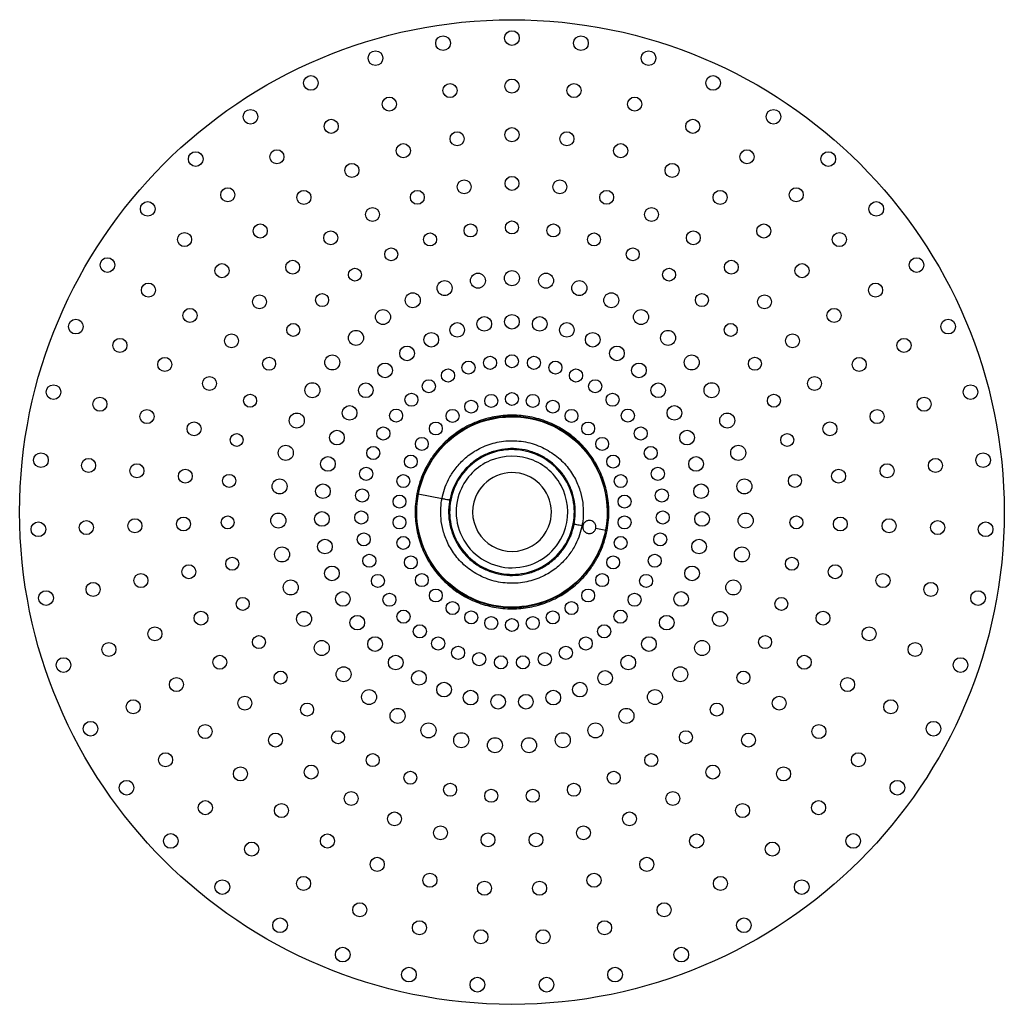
# Paper-space layout '_Derecha' of a CAD drawing. Header units: inches. Extents: x -5.4 to 6.4, y -6.4 to 5.5.
import ezdxf

# ---------------------------------------------------------------- set-up
doc = ezdxf.new("R2010")
doc.units = ezdxf.units.IN
doc.header["$MEASUREMENT"] = 0

psp = doc.layouts.new('_Derecha')

# ---------------------------------------------------------------- linework, layer by layer
at = {"color": 7, "linetype": 'Continuous', "lineweight": 25}
for p, q in [((-0.59, -0.232), (-0.303, -0.287)), ((1.387, -0.614), (1.376, -0.612)), ((1.541, -0.644), (1.662, -0.668)), ((1.241, -0.736), (1.229, -0.731)), ((1.23, -0.731), (1.241, -0.735))]:
    psp.add_line(p, q, dxfattribs=at)
for centre, radius in [((0.536, -0.45), 5.905), ((0.536, 5.235), 0.088), ((-0.291, 5.174), 0.088), ((1.364, 5.174), 0.088), ((-1.101, 4.994), 0.088), ((2.174, 4.994), 0.088), ((-1.876, 4.697), 0.088), ((0.536, 4.659), 0.0844), ((2.949, 4.697), 0.088), ((-0.207, 4.605), 0.0844), ((1.28, 4.605), 0.0844), ((-0.935, 4.443), 0.0844), ((2.008, 4.443), 0.0844), ((-2.6, 4.291), 0.088), ((3.673, 4.291), 0.088), ((-1.632, 4.176), 0.0844), ((2.705, 4.176), 0.0844), ((0.536, 4.076), 0.0844), ((-0.122, 4.027), 0.0844), ((1.195, 4.027), 0.0844), ((-0.767, 3.884), 0.0844), ((1.84, 3.884), 0.0844), ((-3.257, 3.784), 0.088), ((-2.283, 3.811), 0.0844), ((3.355, 3.811), 0.0844), ((4.33, 3.784), 0.088), ((-1.384, 3.648), 0.0844), ((2.457, 3.648), 0.0844), ((0.536, 3.492), 0.0834), ((-2.873, 3.355), 0.0844), ((-0.037, 3.45), 0.0834), ((1.11, 3.45), 0.0834), ((3.946, 3.355), 0.0844), ((-1.96, 3.324), 0.0844), ((-0.599, 3.325), 0.0834), ((1.672, 3.325), 0.0834), ((3.033, 3.324), 0.0844), ((-3.833, 3.186), 0.088), ((-1.137, 3.119), 0.0834), ((2.209, 3.119), 0.0834), ((4.906, 3.186), 0.088), ((-2.483, 2.921), 0.0844), ((0.039, 2.927), 0.078), ((0.536, 2.963), 0.078), ((1.033, 2.927), 0.078), ((3.556, 2.921), 0.0844), ((-3.391, 2.818), 0.0844), ((-1.638, 2.838), 0.0834), ((-0.447, 2.819), 0.078), ((1.52, 2.819), 0.078), ((2.711, 2.838), 0.0834), ((4.463, 2.818), 0.0844), ((-0.912, 2.641), 0.078), ((1.985, 2.641), 0.078), ((-4.316, 2.512), 0.088), ((5.389, 2.512), 0.088), ((-2.942, 2.445), 0.0844), ((-2.094, 2.486), 0.0834), ((3.167, 2.486), 0.0834), ((4.015, 2.445), 0.0844), ((-1.347, 2.397), 0.078), ((0.128, 2.325), 0.0901), ((0.536, 2.355), 0.0901), ((0.945, 2.325), 0.0901), ((2.42, 2.397), 0.078), ((-3.825, 2.212), 0.0844), ((-0.272, 2.236), 0.0901), ((1.344, 2.236), 0.0901), ((4.897, 2.212), 0.0844), ((-2.493, 2.072), 0.0834), ((-1.741, 2.092), 0.078), ((-0.654, 2.09), 0.0901), ((1.727, 2.09), 0.0901), ((2.814, 2.092), 0.078), ((3.566, 2.072), 0.0834), ((-3.326, 1.908), 0.0844), ((-1.011, 1.889), 0.0901), ((0.204, 1.807), 0.0879), ((0.536, 1.832), 0.0879), ((0.869, 1.807), 0.0879), ((2.084, 1.889), 0.0901), ((4.399, 1.908), 0.0844), ((-4.695, 1.774), 0.088), ((-2.087, 1.734), 0.078), ((-0.121, 1.735), 0.0879), ((1.194, 1.735), 0.0879), ((3.16, 1.734), 0.078), ((5.768, 1.774), 0.088), ((-2.828, 1.604), 0.0834), ((-1.335, 1.639), 0.0901), ((-0.432, 1.616), 0.0879), ((1.505, 1.616), 0.0879), ((2.408, 1.639), 0.0901), ((3.901, 1.604), 0.0834), ((-4.166, 1.549), 0.0844), ((-0.722, 1.453), 0.0879), ((1.795, 1.453), 0.0879), ((5.238, 1.549), 0.0844), ((-1.619, 1.344), 0.0901), ((0.273, 1.34), 0.0784), ((0.536, 1.359), 0.0784), ((0.8, 1.34), 0.0784), ((2.692, 1.344), 0.0901), ((-3.628, 1.32), 0.0844), ((-2.377, 1.328), 0.078), ((-0.986, 1.249), 0.0879), ((0.015, 1.282), 0.0784), ((1.057, 1.282), 0.0784), ((2.059, 1.249), 0.0879), ((3.45, 1.328), 0.078), ((4.701, 1.32), 0.0844), ((-0.231, 1.188), 0.0784), ((1.304, 1.188), 0.0784), ((-4.963, 0.988), 0.088), ((-3.091, 1.092), 0.0834), ((-1.858, 1.011), 0.0901), ((-1.217, 1.01), 0.0879), ((-0.461, 1.059), 0.0784), ((1.534, 1.059), 0.0784), ((2.29, 1.01), 0.0879), ((2.93, 1.011), 0.0901), ((4.164, 1.092), 0.0834), ((6.036, 0.988), 0.088), ((-2.605, 0.885), 0.078), ((-0.67, 0.897), 0.0784), ((0.287, 0.883), 0.0778), ((0.536, 0.906), 0.0778), ((0.786, 0.883), 0.0778), ((1.743, 0.897), 0.0784), ((3.678, 0.885), 0.078), ((-4.406, 0.843), 0.0844), ((0.047, 0.814), 0.0778), ((1.026, 0.814), 0.0778), ((5.479, 0.843), 0.0844), ((-3.842, 0.695), 0.0844), ((-2.045, 0.647), 0.0901), ((-1.411, 0.739), 0.0879), ((-0.854, 0.707), 0.0784), ((-0.177, 0.703), 0.0778), ((1.25, 0.703), 0.0778), ((1.926, 0.707), 0.0784), ((2.484, 0.739), 0.0879), ((3.118, 0.647), 0.0901), ((4.915, 0.695), 0.0844), ((-3.277, 0.547), 0.0834), ((-0.377, 0.552), 0.0778), ((1.45, 0.552), 0.0778), ((4.35, 0.547), 0.0834), ((-2.766, 0.414), 0.078), ((-1.563, 0.443), 0.0879), ((-1.007, 0.492), 0.0784), ((2.08, 0.492), 0.0784), ((2.636, 0.443), 0.0879), ((3.838, 0.414), 0.078), ((-0.545, 0.367), 0.0778), ((1.618, 0.367), 0.0778), ((-5.114, 0.172), 0.088), ((-2.177, 0.26), 0.0901), ((-1.128, 0.258), 0.0784), ((2.201, 0.258), 0.0784), ((3.25, 0.26), 0.0901), ((6.187, 0.172), 0.088), ((-4.542, 0.109), 0.0844), ((-3.962, 0.045), 0.0844), ((-1.671, 0.127), 0.0879), ((-0.677, 0.155), 0.0778), ((1.75, 0.155), 0.0778), ((2.744, 0.127), 0.0879), ((5.035, 0.045), 0.0844), ((5.615, 0.109), 0.0844), ((-3.382, -0.019), 0.0834), ((-2.856, -0.076), 0.078), ((-1.213, 0.008), 0.0784), ((2.286, 0.008), 0.0784), ((3.929, -0.076), 0.078), ((4.454, -0.019), 0.0834), ((-2.251, -0.143), 0.0901), ((-1.731, -0.2), 0.0879), ((-0.767, -0.079), 0.0778), ((1.84, -0.079), 0.0778), ((2.804, -0.2), 0.0879), ((3.324, -0.143), 0.0901), ((-1.261, -0.252), 0.0784), ((2.334, -0.252), 0.0784), ((-0.813, -0.325), 0.0778), ((1.886, -0.325), 0.0778), ((-2.266, -0.552), 0.0901), ((-1.743, -0.533), 0.0879), ((-1.271, -0.516), 0.0784), ((2.344, -0.516), 0.0784), ((2.816, -0.533), 0.0879), ((3.339, -0.552), 0.0901), ((-5.144, -0.657), 0.088), ((-4.569, -0.636), 0.0844), ((-3.986, -0.615), 0.0844), ((-3.403, -0.594), 0.0834), ((-2.874, -0.574), 0.078), ((-0.813, -0.575), 0.0778), ((1.886, -0.575), 0.0778), ((3.947, -0.574), 0.078), ((4.475, -0.594), 0.0834), ((5.059, -0.615), 0.0844), ((5.642, -0.636), 0.0844), ((6.217, -0.657), 0.088), ((-1.242, -0.778), 0.0784), ((2.315, -0.778), 0.0784), ((-1.707, -0.864), 0.0879), ((-0.767, -0.821), 0.0778), ((1.84, -0.821), 0.0778), ((2.78, -0.864), 0.0879), ((-2.222, -0.959), 0.0901), ((3.294, -0.959), 0.0901), ((-2.82, -1.07), 0.078), ((-1.175, -1.034), 0.0784), ((-0.677, -1.054), 0.0778), ((1.75, -1.054), 0.0778), ((2.248, -1.034), 0.0784), ((3.893, -1.07), 0.078), ((-3.34, -1.166), 0.0834), ((-1.623, -1.186), 0.0879), ((2.696, -1.186), 0.0879), ((4.413, -1.166), 0.0834), ((-4.488, -1.378), 0.0844), ((-3.914, -1.272), 0.0844), ((-2.118, -1.355), 0.0901), ((-1.072, -1.276), 0.0784), ((-0.545, -1.267), 0.0778), ((1.618, -1.267), 0.0778), ((2.145, -1.276), 0.0784), ((3.191, -1.355), 0.0901), ((4.986, -1.272), 0.0844), ((5.56, -1.378), 0.0844), ((-5.053, -1.482), 0.088), ((-1.492, -1.493), 0.0879), ((-0.377, -1.451), 0.0778), ((1.45, -1.451), 0.0778), ((2.565, -1.493), 0.0879), ((6.126, -1.482), 0.088), ((-2.694, -1.552), 0.078), ((-0.934, -1.502), 0.0784), ((-0.177, -1.602), 0.0778), ((1.25, -1.602), 0.0778), ((2.007, -1.502), 0.0784), ((3.767, -1.552), 0.078), ((-3.194, -1.722), 0.0834), ((-1.958, -1.732), 0.0901), ((-0.765, -1.705), 0.0784), ((0.047, -1.714), 0.0778), ((1.026, -1.714), 0.0778), ((1.838, -1.705), 0.0784), ((3.031, -1.732), 0.0901), ((4.267, -1.722), 0.0834), ((-1.319, -1.777), 0.0879), ((0.287, -1.782), 0.0778), ((0.536, -1.805), 0.0778), ((0.786, -1.782), 0.0778), ((2.392, -1.777), 0.0879), ((-3.747, -1.911), 0.0844), ((-0.569, -1.881), 0.0784), ((1.642, -1.881), 0.0784), ((4.819, -1.911), 0.0844), ((-2.499, -2.01), 0.078), ((-1.745, -2.081), 0.0901), ((-1.106, -2.033), 0.0879), ((-0.349, -2.027), 0.0784), ((1.421, -2.027), 0.0784), ((2.179, -2.033), 0.0879), ((2.817, -2.081), 0.0901), ((3.572, -2.01), 0.078), ((-4.299, -2.099), 0.0844), ((-0.11, -2.139), 0.0784), ((1.182, -2.139), 0.0784), ((5.372, -2.099), 0.0844), ((-4.843, -2.285), 0.088), ((-2.969, -2.252), 0.0834), ((-0.858, -2.255), 0.0879), ((0.143, -2.215), 0.0784), ((0.404, -2.253), 0.0784), ((0.668, -2.253), 0.0784), ((0.93, -2.215), 0.0784), ((1.931, -2.255), 0.0879), ((4.042, -2.252), 0.0834), ((5.916, -2.285), 0.088), ((-2.239, -2.436), 0.078), ((-1.483, -2.396), 0.0901), ((-0.58, -2.439), 0.0879), ((1.653, -2.439), 0.0879), ((2.555, -2.396), 0.0901), ((3.312, -2.436), 0.078), ((-3.488, -2.519), 0.0844), ((4.561, -2.519), 0.0844), ((-1.178, -2.669), 0.0901), ((-0.279, -2.58), 0.0879), ((0.04, -2.676), 0.0879), ((1.032, -2.676), 0.0879), ((1.351, -2.58), 0.0879), ((2.251, -2.669), 0.0901), ((-4.007, -2.786), 0.0844), ((-2.669, -2.743), 0.0834), ((0.37, -2.725), 0.0879), ((0.703, -2.725), 0.0879), ((3.742, -2.743), 0.0834), ((5.08, -2.786), 0.0844), ((-1.921, -2.819), 0.078), ((-0.836, -2.895), 0.0901), ((1.909, -2.895), 0.0901), ((2.993, -2.819), 0.078), ((-4.519, -3.049), 0.088), ((-3.144, -3.083), 0.0844), ((-0.465, -3.069), 0.0901), ((1.538, -3.069), 0.0901), ((4.217, -3.083), 0.0844), ((5.592, -3.049), 0.088), ((-2.301, -3.185), 0.0834), ((-1.55, -3.151), 0.078), ((-0.073, -3.187), 0.0901), ((0.332, -3.247), 0.0901), ((0.741, -3.247), 0.0901), ((1.146, -3.187), 0.0901), ((2.622, -3.151), 0.078), ((3.374, -3.185), 0.0834), ((-3.619, -3.422), 0.0844), ((-1.134, -3.426), 0.078), ((2.207, -3.426), 0.078), ((4.691, -3.422), 0.0844), ((-2.721, -3.591), 0.0844), ((-1.873, -3.569), 0.0834), ((2.945, -3.569), 0.0834), ((3.794, -3.591), 0.0844), ((-0.683, -3.637), 0.078), ((1.756, -3.637), 0.078), ((-4.087, -3.757), 0.088), ((-0.206, -3.781), 0.078), ((0.287, -3.854), 0.078), ((0.786, -3.854), 0.078), ((1.279, -3.781), 0.078), ((5.159, -3.757), 0.088), ((-1.393, -3.887), 0.0834), ((2.466, -3.887), 0.0834), ((-3.142, -3.996), 0.0844), ((-2.229, -4.031), 0.0844), ((3.302, -4.031), 0.0844), ((4.214, -3.996), 0.0844), ((-0.872, -4.131), 0.0834), ((1.945, -4.131), 0.0834), ((-0.321, -4.297), 0.0834), ((1.393, -4.297), 0.0834), ((-3.556, -4.395), 0.088), ((-1.678, -4.396), 0.0844), ((0.249, -4.381), 0.0834), ((0.824, -4.381), 0.0834), ((2.751, -4.396), 0.0844), ((4.629, -4.395), 0.088), ((-2.586, -4.493), 0.0844), ((3.659, -4.493), 0.0844), ((-1.08, -4.676), 0.0844), ((2.153, -4.676), 0.0844), ((-1.964, -4.905), 0.0844), ((-0.448, -4.867), 0.0844), ((1.52, -4.867), 0.0844), ((3.037, -4.905), 0.0844), ((-2.938, -4.949), 0.088), ((0.206, -4.963), 0.0844), ((0.867, -4.963), 0.0844), ((4.011, -4.949), 0.088), ((-1.289, -5.221), 0.0844), ((2.361, -5.221), 0.0844), ((-2.246, -5.407), 0.088), ((-0.574, -5.436), 0.0844), ((1.647, -5.436), 0.0844), ((3.318, -5.407), 0.088), ((0.163, -5.545), 0.0844), ((0.909, -5.545), 0.0844), ((-1.494, -5.759), 0.088), ((2.567, -5.759), 0.088), ((-0.7, -5.998), 0.088), ((1.772, -5.998), 0.088), ((0.121, -6.119), 0.088), ((0.951, -6.119), 0.088)]:
    psp.add_circle(centre, radius, dxfattribs=at)
for points, knots in [([(1.677, -0.67), (1.683, -0.628), (1.696, -0.552), (1.699, -0.45), (1.694, -0.321), (1.667, -0.157), (1.595, 0.043), (1.488, 0.228), (1.347, 0.392), (1.178, 0.526), (0.987, 0.628), (0.78, 0.693), (0.565, 0.718), (0.349, 0.703), (0.14, 0.649), (-0.055, 0.558), (-0.229, 0.432), (-0.344, 0.312), (-0.413, 0.22), (-0.45, 0.165), (-0.487, 0.101), (-0.529, 0.017), (-0.573, -0.095), (-0.593, -0.182), (-0.604, -0.229)], [0, 0, 0, 0, 0.034932, 0.063398, 0.083899, 0.141048, 0.199393, 0.257954, 0.316736, 0.375669, 0.434711, 0.493837, 0.553012, 0.612098, 0.671043, 0.729826, 0.788426, 0.846796, 0.865567, 0.883482, 0.901287, 0.926778, 0.960493, 1, 1, 1, 1]), ([(1.662, -0.668), (1.74, -0.265), (1.598, 0.148), (0.979, 0.685), (0.549, 0.768), (-0.225, 0.501), (-0.512, 0.171), (-0.59, -0.232)], [0, 0, 0, 0, 0.3333333, 0.3333333, 0.6666667, 0.6666667, 1, 1, 1, 1]), ([(-0.585, -0.233), (-0.507, 0.168), (-0.222, 0.497), (0.549, 0.763), (0.977, 0.68), (1.593, 0.145), (1.735, -0.266), (1.657, -0.667)], [0, 0, 0, 0, 0.3333333, 0.3333333, 0.6666667, 0.6666667, 1, 1, 1, 1]), ([(-0.303, -0.287), (-0.296, -0.252), (-0.287, -0.215), (-0.261, -0.139), (-0.245, -0.099), (-0.203, -0.018), (-0.178, 0.023), (-0.116, 0.105), (-0.08, 0.146), (0.004, 0.223), (0.053, 0.259), (0.161, 0.321), (0.221, 0.348), (0.349, 0.388), (0.417, 0.4), (0.557, 0.408), (0.629, 0.404), (0.769, 0.377), (0.837, 0.354), (0.964, 0.294), (1.023, 0.257), (1.127, 0.173), (1.173, 0.125), (1.249, 0.027), (1.281, -0.025), (1.331, -0.127), (1.349, -0.178), (1.376, -0.277), (1.384, -0.325), (1.392, -0.416), (1.393, -0.459), (1.388, -0.54), (1.383, -0.577), (1.376, -0.612)], [0, 0, 0, 0, 0.0625, 0.0625, 0.125, 0.125, 0.1875, 0.1875, 0.25, 0.25, 0.3125, 0.3125, 0.375, 0.375, 0.4375, 0.4375, 0.5, 0.5, 0.5625, 0.5625, 0.625, 0.625, 0.6875, 0.6875, 0.75, 0.75, 0.8125, 0.8125, 0.875, 0.875, 0.9375, 0.9375, 1, 1, 1, 1]), ([(1.241, -0.735), (1.256, -0.691), (1.286, -0.603), (1.3, -0.462), (1.29, -0.323), (1.254, -0.187), (1.194, -0.06), (1.111, 0.054), (1.01, 0.151), (0.892, 0.227), (0.762, 0.281), (0.624, 0.31), (0.484, 0.313), (0.345, 0.29), (0.213, 0.243), (0.092, 0.172), (-0.015, 0.08), (-0.102, -0.03), (-0.168, -0.154), (-0.211, -0.288), (-0.228, -0.427), (-0.219, -0.567), (-0.184, -0.704), (-0.126, -0.831), (-0.045, -0.946), (0.056, -1.044), (0.173, -1.122), (0.302, -1.177), (0.439, -1.208), (0.58, -1.213), (0.719, -1.192), (0.851, -1.146), (0.973, -1.077), (1.081, -0.986), (1.169, -0.877), (1.23, -0.773), (1.251, -0.703), (1.258, -0.678)], [0, 0, 0, 0, 0.028795, 0.057939, 0.086936, 0.115589, 0.144647, 0.173765, 0.202476, 0.231366, 0.26052, 0.289443, 0.31813, 0.347235, 0.376313, 0.404974, 0.433945, 0.463094, 0.491927, 0.520686, 0.549821, 0.578844, 0.607492, 0.636529, 0.665659, 0.694398, 0.723253, 0.752405, 0.781358, 0.810028, 0.839116, 0.868212, 0.896888, 0.925829, 0.954982, 0.983851, 1, 1, 1, 1]), ([(1.23, -0.731), (1.304, -0.547), (1.303, -0.341), (1.148, 0.024), (1.001, 0.169), (0.634, 0.318), (0.428, 0.317), (0.062, 0.162), (-0.082, 0.015), (-0.157, -0.168)], [0, 0, 0, 0, 0.25, 0.25, 0.5, 0.5, 0.75, 0.75, 1, 1, 1, 1]), ([(1.157, -0.701), (1.223, -0.537), (1.222, -0.353), (1.084, -0.026), (0.953, 0.104), (0.624, 0.237), (0.439, 0.236), (0.112, 0.098), (-0.017, -0.033), (-0.084, -0.198)], [0, 0, 0, 0, 0.25, 0.25, 0.5, 0.5, 0.75, 0.75, 1, 1, 1, 1]), ([(0.974, -0.627), (1.021, -0.511), (1.02, -0.381), (0.923, -0.15), (0.83, -0.059), (0.598, 0.035), (0.468, 0.034), (0.237, -0.063), (0.146, -0.156), (0.099, -0.272)], [0, 0, 0, 0, 0.25, 0.25, 0.5, 0.5, 0.75, 0.75, 1, 1, 1, 1]), ([(-0.59, -0.232), (-0.647, -0.53), (-0.584, -0.84), (-0.244, -1.344), (0.02, -1.518), (0.617, -1.633), (0.926, -1.57), (1.43, -1.23), (1.605, -0.966), (1.662, -0.668)], [0, 0, 0, 0, 0.25, 0.25, 0.5, 0.5, 0.75, 0.75, 1, 1, 1, 1]), ([(1.657, -0.667), (1.6, -0.964), (1.427, -1.226), (0.925, -1.565), (0.617, -1.628), (0.022, -1.513), (-0.24, -1.34), (-0.579, -0.838), (-0.642, -0.53), (-0.585, -0.233)], [0, 0, 0, 0, 0.25, 0.25, 0.5, 0.5, 0.75, 0.75, 1, 1, 1, 1]), ([(-0.604, -0.229), (-0.611, -0.271), (-0.623, -0.347), (-0.626, -0.449), (-0.621, -0.578), (-0.594, -0.742), (-0.523, -0.942), (-0.415, -1.128), (-0.274, -1.291), (-0.105, -1.426), (0.086, -1.527), (0.292, -1.592), (0.508, -1.617), (0.724, -1.603), (0.933, -1.548), (1.128, -1.457), (1.302, -1.332), (1.417, -1.212), (1.486, -1.119), (1.523, -1.064), (1.56, -1), (1.602, -0.916), (1.646, -0.804), (1.666, -0.717), (1.677, -0.67)], [0, 0, 0, 0, 0.034932, 0.063398, 0.083899, 0.141048, 0.199393, 0.257954, 0.316736, 0.375669, 0.434711, 0.493837, 0.553012, 0.612098, 0.671043, 0.729826, 0.788426, 0.846796, 0.865567, 0.883482, 0.901287, 0.926778, 0.960493, 1, 1, 1, 1]), ([(-0.59, -0.232), (-0.592, -0.231), (-0.595, -0.231), (-0.599, -0.23), (-0.602, -0.229), (-0.603, -0.229), (-0.604, -0.229), (-0.604, -0.229), (-0.604, -0.229)], [0, 0, 0, 0, 0.2939938, 0.4515436, 0.611623, 0.770717, 0.9254369, 1, 1, 1, 1]), ([(-0.157, -0.168), (-0.231, -0.352), (-0.23, -0.558), (-0.075, -0.924), (0.071, -1.068), (0.439, -1.217), (0.645, -1.216), (1.01, -1.061), (1.155, -0.915), (1.23, -0.731)], [0, 0, 0, 0, 0.25, 0.25, 0.5, 0.5, 0.75, 0.75, 1, 1, 1, 1]), ([(-0.084, -0.198), (-0.174, -0.42), (-0.139, -0.672), (0.155, -1.05), (0.392, -1.145), (0.865, -1.08), (1.067, -0.923), (1.157, -0.701)], [0, 0, 0, 0, 0.333333, 0.333333, 0.666667, 0.666667, 1, 1, 1, 1]), ([(1.376, -0.612), (1.369, -0.647), (1.36, -0.684), (1.334, -0.76), (1.318, -0.8), (1.276, -0.881), (1.251, -0.923), (1.189, -1.005), (1.153, -1.045), (1.068, -1.122), (1.02, -1.158), (0.912, -1.221), (0.852, -1.247), (0.724, -1.287), (0.656, -1.299), (0.516, -1.308), (0.444, -1.303), (0.304, -1.276), (0.236, -1.253), (0.109, -1.194), (0.05, -1.156), (-0.054, -1.072), (-0.1, -1.025), (-0.177, -0.926), (-0.208, -0.875), (-0.258, -0.772), (-0.276, -0.721), (-0.303, -0.622), (-0.311, -0.574), (-0.319, -0.483), (-0.32, -0.44), (-0.315, -0.36), (-0.31, -0.322), (-0.303, -0.287)], [0, 0, 0, 0, 0.0625, 0.0625, 0.125, 0.125, 0.1875, 0.1875, 0.25, 0.25, 0.3125, 0.3125, 0.375, 0.375, 0.4375, 0.4375, 0.5, 0.5, 0.5625, 0.5625, 0.625, 0.625, 0.6875, 0.6875, 0.75, 0.75, 0.8125, 0.8125, 0.875, 0.875, 0.9375, 0.9375, 1, 1, 1, 1]), ([(-0.303, -0.287), (-0.29, -0.29), (-0.263, -0.295), (-0.232, -0.301), (-0.22, -0.303), (-0.216, -0.304)], [0, 0, 0, 0, 0.363224, 0.74473, 1, 1, 1, 1]), ([(-0.212, -0.305), (-0.212, -0.305), (-0.213, -0.304), (-0.215, -0.304), (-0.216, -0.304), (-0.217, -0.304), (-0.216, -0.304), (-0.214, -0.304), (-0.213, -0.305), (-0.212, -0.305)], [0, 0, 0, 0, 0.084242, 0.167171, 0.251413, 0.500201, 0.748989, 0.874495, 1, 1, 1, 1]), ([(0.099, -0.272), (0.035, -0.428), (0.06, -0.607), (0.267, -0.873), (0.434, -0.941), (0.769, -0.894), (0.911, -0.784), (0.974, -0.627)], [0, 0, 0, 0, 0.333333, 0.333333, 0.666667, 0.666667, 1, 1, 1, 1]), ([(1.541, -0.644), (1.542, -0.642), (1.542, -0.639), (1.543, -0.634), (1.543, -0.628), (1.543, -0.623), (1.542, -0.618), (1.541, -0.609), (1.537, -0.598), (1.529, -0.584), (1.519, -0.572), (1.503, -0.56), (1.484, -0.552), (1.464, -0.55), (1.449, -0.551), (1.434, -0.556), (1.42, -0.563), (1.408, -0.573), (1.399, -0.584), (1.393, -0.594), (1.389, -0.604), (1.388, -0.611), (1.387, -0.614)], [0, 0, 0, 0, 0.020633, 0.041351, 0.062161, 0.083073, 0.104095, 0.125235, 0.186271, 0.250117, 0.309807, 0.374985, 0.499385, 0.562042, 0.624399, 0.691194, 0.749544, 0.814331, 0.874833, 0.917205, 0.958896, 1, 1, 1, 1]), ([(1.29, -0.595), (1.296, -0.597), (1.31, -0.599), (1.34, -0.605), (1.364, -0.61), (1.376, -0.612)], [0, 0, 0, 0, 0.327485, 0.671744, 1, 1, 1, 1]), ([(1.387, -0.614), (1.386, -0.616), (1.386, -0.619), (1.385, -0.625), (1.385, -0.63), (1.386, -0.635), (1.386, -0.64), (1.388, -0.649), (1.391, -0.661), (1.399, -0.674), (1.409, -0.686), (1.42, -0.695), (1.434, -0.703), (1.449, -0.707), (1.464, -0.708), (1.479, -0.707), (1.494, -0.703), (1.508, -0.695), (1.52, -0.686), (1.529, -0.675), (1.535, -0.664), (1.539, -0.654), (1.541, -0.648), (1.541, -0.644)], [0, 0, 0, 0, 0.020456, 0.041046, 0.061782, 0.082676, 0.103739, 0.124983, 0.185238, 0.249734, 0.307957, 0.374542, 0.437146, 0.499452, 0.562001, 0.624481, 0.689735, 0.749467, 0.813496, 0.87469, 0.916879, 0.958626, 1, 1, 1, 1]), ([(1.676, -0.67), (1.677, -0.67), (1.677, -0.67), (1.676, -0.67), (1.674, -0.67), (1.672, -0.669), (1.668, -0.669), (1.665, -0.668), (1.662, -0.668)], [0, 0, 0, 0, 0.074562, 0.229282, 0.388376, 0.548456, 0.706006, 1, 1, 1, 1]), ([(1.241, -0.736), (1.241, -0.736), (1.242, -0.736), (1.243, -0.736), (1.245, -0.737), (1.246, -0.737), (1.245, -0.737), (1.243, -0.736), (1.241, -0.736), (1.241, -0.735)], [0, 0, 0, 0, 0.084242, 0.167171, 0.251413, 0.500201, 0.748989, 0.874495, 1, 1, 1, 1]), ([(1.087, -0.977), (1.087, -0.978), (1.088, -0.978), (1.089, -0.979), (1.09, -0.98), (1.091, -0.981), (1.09, -0.98), (1.088, -0.979), (1.087, -0.978), (1.087, -0.977)], [0, 0, 0, 0, 0.084573, 0.167828, 0.252401, 0.502166, 0.751932, 0.876032, 1, 1, 1, 1])]:
    psp.add_open_spline(points, degree=3, knots=knots, dxfattribs=at)

doc.saveas('drawing.dxf')
